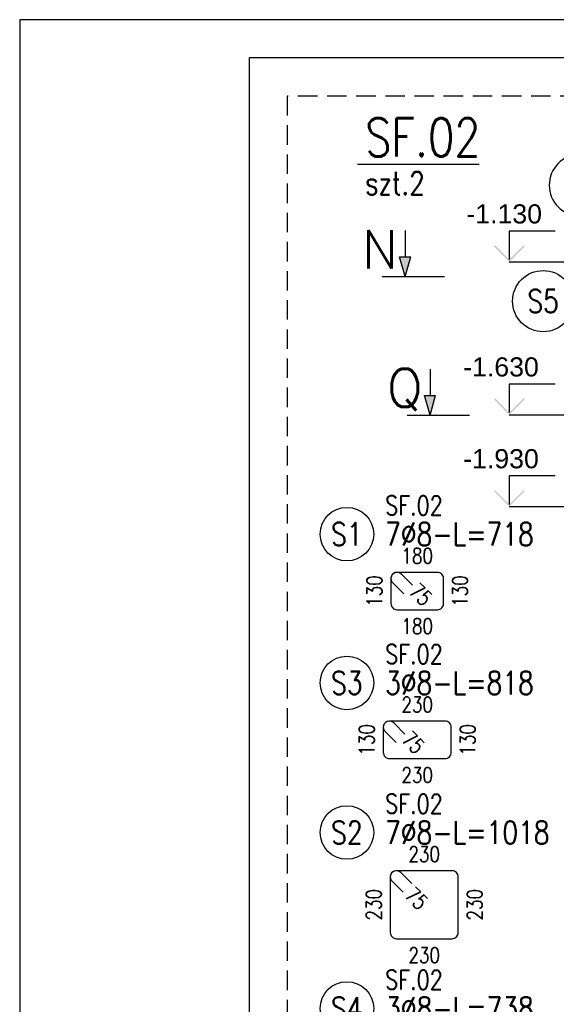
# Model space of a CAD drawing. Header units: millimetres. Extents: x -62590 to 46238, y 147773 to 522018.
# Tile 30 of 92: x 1238 to 2993, y 246850 to 250068. Entities that reach past the tile are written whole.
import ezdxf
from ezdxf.enums import TextEntityAlignment as Align

# ---------------------------------------------------------------- set-up
doc = ezdxf.new("R2010")
doc.units = ezdxf.units.MM
doc.linetypes.add('HIDDEN', pattern=[9.525, 6.35, -3.175])
for name, color, linetype in [('!PB_Ramka', 7, 'Continuous'), ('AS_INS_ON', 7, 'Continuous'), ('e-cad_cienkie', 1, 'Continuous'), ('e-cad_kontur', 2, 'Continuous'), ('e-cad_opisy', 7, 'Continuous'), ('e-cad_strzemiona', 3, 'Continuous'), ('e-cad_ukryte', 1, 'HIDDEN')]:
    doc.layers.add(name, color=color, linetype=linetype)
doc.layers.add('e-cad_rzutnie', color=61, linetype='Continuous', plot=False)
doc.styles.add('e-cad_1', font='simplex.shx', dxfattribs={"width": 0.8})
doc.styles.add('PB_CutSymbolUp', font='txt.shx', dxfattribs={"height": 5})
doc.styles.get("Standard").update_dxf_attribs({"font": 'arial.ttf'})
doc.dimstyles.new('e-cad_1_25_[mm]', dxfattribs={"dimscale": 25, "dimtxt": 2, "dimasz": 1, "dimexe": 1.25, "dimexo": 0.625, "dimtad": 1, "dimdec": 0, "dimrnd": 1, "dimzin": 1, "dimtxsty": 'e-cad_1', "dimblk": 'OBLIQUE', "dimcen": 2.5, "dimclrd": 8, "dimclre": 8, "dimclrt": 1, "dimadec": 0, "dimazin": 0, "dimtfac": 1, "dimtix": 1, "dimtmove": 1, "dimatfit": 3, "dimfxl": 1.25, "dimfxlon": 1, "dimtfill": 1, "dimarcsym": 0})

# ---------------------------------------------------------------- blocks, each defined once
blk = doc.blocks.new('e-cad_ZelbetPozycja')
at = {"layer": 'e-cad_opisy', "ltscale": 0.04, "style": 'e-cad_1', "width": 0.8}
for tag, p, height in [('OPIS_1', (0, 1), 5), ('OPIS_2', (0, -4), 3), ('OPIS_4', (16, -4), 3), ('OPIS_3', (0, -6.5), 1.5)]:
    blk.add_attdef(tag, p, '', height=height, dxfattribs=at)
at = {"layer": 'e-cad_opisy', "ltscale": 0.04, "style": 'e-cad_1', "width": 0.8, "flags": 1}
for tag, p in [('POZYCJA', (0, -15)), ('ILOSC', (0, -20)), ('DODATEK', (0, -25))]:
    blk.add_attdef(tag, p, '', height=3, dxfattribs=at)
blk = doc.blocks.new('_Oblique')
at = {"color": 0, "linetype": 'ByBlock', "lineweight": -2}
blk.add_line((-0.5, -0.5), (0.5, 0.5), dxfattribs=at)
blk = doc.blocks.new('sectionup')
blk.add_hatch(color=256).paths.add_polyline_path([(-2.55, 0.73), (0, 0), (-2.55, -0.73)])
at = {"color": 7, "linetype": 'Continuous'}
for p, q in [((0, 3), (0, -5.15)), ((-6, 0), (-2.55, 0))]:
    blk.add_line(p, q, dxfattribs=at)
for p, q in [((0, 0), (-2.55, 0.73)), ((-2.55, 0.73), (-2.55, -0.73)), ((0, 0), (-2.55, -0.73))]:
    blk.add_line(p, q)
blk = doc.blocks.new('e-cad_ZelbetOpis_7')
blk.add_circle((5, 5), 3.5)
at = {"layer": 'e-cad_opisy', "style": 'e-cad_1', "width": 0.8, "flags": 1}
for tag, p in [('SREDNICA', (25, 8)), ('DLUGOSC', (25, 7.5)), ('KOD', (30, 8)), ('HAK_1', (30, 7.5)), ('SZT', (25, 7)), ('GATUNEK_STALI', (25, 6.5)), ('A', (30, 6.5)), ('HAK_2', (30, 7)), ('OPIS_2', (25, 5.5)), ('KLASA_STALI', (25, 6)), ('C', (30, 5.5)), ('B', (30, 6)), ('D', (30, 5)), ('E', (30, 4.5)), ('F', (30, 4)), ('R', (30, 3.5)), ('HAK_1_DLUGOSC', (30, 3)), ('HAK_2_DLUGOSC', (30, 2.5)), ('KIERUNEK', (30, 2))]:
    blk.add_attdef(tag, p, '', height=0.3, dxfattribs=at)
at = {"layer": 'e-cad_opisy', "style": 'e-cad_1', "width": 0.8}
blk.add_attdef('NR', text='', height=3, dxfattribs=at).set_placement((5, 3.5), align=Align.CENTER)
for tag, p in [('OPIS_1', (10, 3.5)), ('UWAGI', (10, -6))]:
    blk.add_attdef(tag, p, '', height=3, dxfattribs=at)
at = {"layer": 'e-cad_rzutnie', "style": 'e-cad_1', "width": 0.8}
blk.add_attdef('POZYCJA', (10, 7.5), '', height=2.5, dxfattribs=at)
blk = doc.blocks.new('e-cad_ZelbetOpisNiezliczalny_1L')
at = {"layer": 'e-cad_cienkie'}
blk.add_circle((-4, 0), 4, dxfattribs=at)
at = {"layer": 'e-cad_opisy', "ltscale": 0.04, "style": 'e-cad_1', "width": 0.8}
for tag, p in [('OPIS', (1, 1)), ('UWAGI', (1, -3))]:
    blk.add_attdef(tag, p, '', height=2, dxfattribs=at)
blk.add_attdef('NR', text='', height=3, dxfattribs=at).set_placement((-4, 0), align=Align.MIDDLE_CENTER)
blk = doc.blocks.new('e-cad_ZelbetOpisNiezliczalny_1P')
at = {"layer": 'e-cad_cienkie'}
blk.add_circle((4, 0), 4, dxfattribs=at)
at = {"layer": 'e-cad_opisy', "ltscale": 0.04, "style": 'e-cad_1', "width": 0.8}
for tag, p in [('OPIS', (-1, 1)), ('UWAGI', (-1, -3))]:
    blk.add_attdef(tag, text='', height=2, dxfattribs=at).set_placement(p, align=Align.RIGHT)
blk.add_attdef('NR', text='', height=3, dxfattribs=at).set_placement((4, 0), align=Align.MIDDLE_CENTER)
blk = doc.blocks.new('*U24')
at = {"layer": 'e-cad_opisy', "color": 8, "ltscale": 0.4}
blk.add_lwpolyline([(0, 0), (600, 0), (600, 297), (25, 297), (25, 297), (0, 297), (0, 0)], dxfattribs=at)
at = {"layer": 'e-cad_opisy', "color": 3, "ltscale": 0.4}
blk.add_lwpolyline([(30, 5), (595, 5), (595, 292), (30, 292), (30, 5)], dxfattribs=at)

msp = doc.modelspace()

# ---------------------------------------------------------------- hatches: boundary and pattern name
msp.add_hatch(color=7).paths.add_polyline_path([(2792.5, 248530.1), (2788.9, 248526.6), (2838.9, 248476.6), (2888.9, 248526.6), (2885.4, 248530.1), (2838.9, 248483.6)])
at = {"layer": 'AS_INS_ON'}
for points in [[(2792.5, 249330.2), (2788.9, 249326.7), (2838.9, 249276.7), (2888.9, 249326.7), (2885.4, 249330.2), (2838.9, 249283.7)], [(2792.5, 248830.1), (2788.9, 248826.6), (2838.9, 248776.6), (2888.9, 248826.6), (2885.4, 248830.1), (2838.9, 248783.6)]]:
    msp.add_hatch(color=7, dxfattribs=at).paths.add_polyline_path(points)

# ---------------------------------------------------------------- linework, layer by layer
at = {"layer": 'AS_INS_ON', "color": 7}
for p, q in [((2988.9, 249376.7, -12540.1), (2838.9, 249376.7, -12540.1)), ((2838.9, 249376.7, -12540.1), (2838.9, 249283.7, -12540.1)), ((2838.9, 249276.7), (3399.5, 249276.7)), ((2988.9, 248876.6, -12261.1), (2838.9, 248876.6, -12261.1)), ((2838.9, 248876.6, -12261.1), (2838.9, 248783.6, -12261.1)), ((2838.9, 248776.6), (3399.5, 248776.6))]:
    msp.add_line(p, q, dxfattribs=at)
at = {"layer": 'e-cad_kontur', "color": 7}
for p, q in [((2988.9, 248576.6, -12261.1), (2838.9, 248576.6, -12261.1)), ((2838.9, 248576.6, -12261.1), (2838.9, 248483.6, -12261.1)), ((2838.9, 248476.6), (3350.6, 248476.6))]:
    msp.add_line(p, q, dxfattribs=at)
at = {"layer": 'e-cad_strzemiona', "ltscale": 10}
for points in [[(2522, 248219.4), (2485.9, 248255.5, 0.668179), (2451.7, 248241.4), (2451.7, 248159.4, 0.414214), (2471.7, 248139.4), (2603.7, 248139.4, 0.414214), (2623.7, 248159.4), (2623.7, 248241.4, 0.414214), (2603.7, 248261.4), (2471.7, 248261.4, 0.668179), (2457.6, 248227.2), (2493.7, 248191.2)], [(2497, 247733.2), (2460.9, 247769.3, 0.668179), (2426.7, 247755.2), (2426.7, 247673.2, 0.414214), (2446.7, 247653.2), (2628.7, 247653.2, 0.414214), (2648.7, 247673.2), (2648.7, 247755.2, 0.414214), (2628.7, 247775.2), (2446.7, 247775.2, 0.668179), (2432.6, 247741), (2468.7, 247704.9)], [(2519.8, 247244.4), (2483.7, 247280.5, 0.668179), (2449.6, 247266.3), (2449.6, 247084.3, 0.414214), (2469.6, 247064.3), (2651.6, 247064.3, 0.414214), (2671.6, 247084.3), (2671.6, 247266.3, 0.414214), (2651.6, 247286.3), (2469.6, 247286.3, 0.668179), (2455.5, 247252.2), (2491.5, 247216.1)]]:
    msp.add_lwpolyline(points, format="xyb", dxfattribs=at)
at = {"layer": 'e-cad_ukryte', "ltscale": 10}
msp.add_lwpolyline([(2113, 245287.1), (5545.2, 245287.1), (5545.2, 249817.6), (2113, 249817.6)], close=True, dxfattribs=at)

# ---------------------------------------------------------------- block references
at = {"layer": '!PB_Ramka', "xscale": 25, "yscale": 25, "zscale": 25}
msp.add_blockref('*U24', (1238, 242642.6), dxfattribs=at)
at = {"xscale": -25, "yscale": 25, "zscale": 25, "rotation": 89.99999999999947}
for p in [(2498.4, 249228.6, -12661.1), (2579.6, 248775.7, -12661.1)]:
    msp.add_blockref('sectionup', p, dxfattribs=at)
at = {"layer": 'e-cad_opisy', "ltscale": 10, "xscale": 25, "yscale": 25, "zscale": 25}
for name, p, values in [('e-cad_ZelbetPozycja', (2367.5, 249595.7), {'OPIS_1': 'SF.02', 'OPIS_2': 'szt.2'}), ('e-cad_ZelbetOpisNiezliczalny_1L', (3049.6, 249147.9), {'OPIS': '3%%c8', 'NR': 'S5'}), ('e-cad_ZelbetOpis_7', (2182.9, 248261.4), {'OPIS_1': '7%%c8-L=718', 'NR': 'S1', 'POZYCJA': 'SF.02'}), ('e-cad_ZelbetOpis_7', (2182.9, 247775.2), {'OPIS_1': '3%%c8-L=818', 'NR': 'S3', 'POZYCJA': 'SF.02'})]:
    msp.add_blockref(name, p, dxfattribs=at).add_auto_attribs(values)
at = {"layer": 'e-cad_opisy', "ltscale": 10}
ref = msp.add_blockref('e-cad_ZelbetOpisNiezliczalny_1P', (3169.2, 249526.6), dxfattribs=dict(at, xscale=-25, yscale=25, zscale=25))
ref.add_attrib('OPIS', '2%%c10', dxfattribs={"ltscale": 10, "height": 50, "style": 'e-cad_1', "width": 0.8}).set_placement((3325.7, 249551.6), align=Align.RIGHT)
ref.add_attrib('NR', '04', dxfattribs={"ltscale": 10, "height": 75, "style": 'e-cad_1', "width": 0.8}).set_placement((3069.2, 249526.6), align=Align.MIDDLE_CENTER)
at = {"layer": 'e-cad_opisy', "ltscale": 10, "xscale": 25, "yscale": 25, "zscale": 25, "rotation": 359.9999999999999}
for p, values in [((2182.9, 247286.3), {'OPIS_1': '7%%c8-L=1018', 'NR': 'S2', 'POZYCJA': 'SF.02'}), ((2182.9, 246711.1), {'OPIS_1': '3%%c8-L=738', 'NR': 'S4', 'POZYCJA': 'SF.02'})]:
    msp.add_blockref('e-cad_ZelbetOpis_7', p, dxfattribs=at).add_auto_attribs(values)

# ---------------------------------------------------------------- texts
at = {"color": 96, "style": 'PB_CutSymbolUp'}
for s, p in [('N', (2357, 249255)), ('Q', (2438.2, 248802.1))]:
    msp.add_text(s, height=125, dxfattribs=at).set_placement(p)
at = {"color": 7}
msp.add_text('-1.930', height=62.5, dxfattribs=at).set_placement((2687.9, 248601.6))
at = {"layer": 'AS_INS_ON', "color": 7}
for s, p in [('-1.130', (2698.3, 249401.7)), ('-1.630', (2687.9, 248901.6))]:
    msp.add_text(s, height=62.5, dxfattribs=at).set_placement(p)
at = {"layer": 'e-cad_opisy', "ltscale": 10, "style": 'e-cad_1', "width": 0.8}
for s, p in [('180', (2537.7, 248315.4)), ('180', (2537.7, 248085.4)), ('230', (2537.7, 247829.2)), ('230', (2537.7, 247599.2)), ('230', (2560.6, 247340.3)), ('230', (2560.6, 247010.3))]:
    msp.add_text(s, height=50, dxfattribs=at).set_placement(p, align=Align.MIDDLE_CENTER)
for s, rotation, p in [('130', 90, (2397.7, 248200.4)), ('75', 315, (2549.4, 248189.1)), ('130', 90, (2677.7, 248200.4)), ('130', 90, (2372.7, 247714.2)), ('75', 315, (2524.8, 247705.4)), ('130', 90, (2702.7, 247714.2)), ('230', 90, (2395.6, 247175.3)), ('75', 315, (2535.3, 247196)), ('230', 90, (2725.6, 247175.3))]:
    msp.add_text(s, height=50, rotation=rotation, dxfattribs=at).set_placement(p, align=Align.MIDDLE_CENTER)

# ---------------------------------------------------------------- leaders
at = {"layer": 'e-cad_cienkie', "ltscale": 10, "has_arrowhead": 0}
msp.add_leader([(2342.5, 249595.7), (2740.1, 249595.7)], dimstyle='e-cad_1_25_[mm]', dxfattribs=at)

doc.saveas('drawing.dxf')
